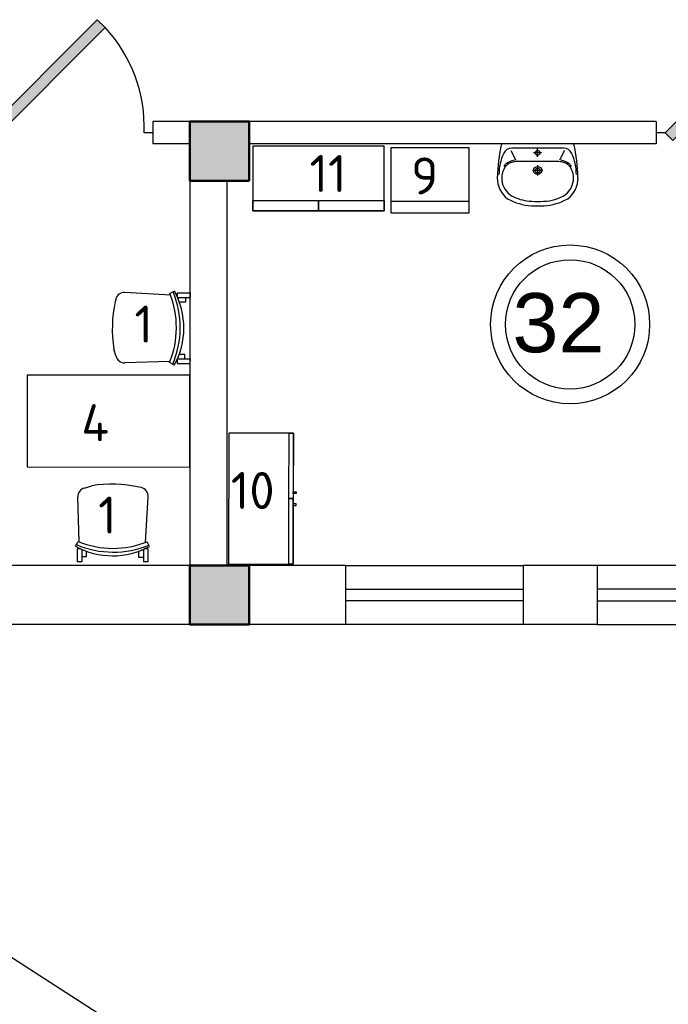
# Model space of a CAD drawing. Header units: millimetres. Extents: x 151654 to 877351, y 70322 to 154322.
# Tile 158 of 173: x 387801 to 392183, y 126088 to 132744. Entities that reach past the tile are written whole.
import ezdxf

# ---------------------------------------------------------------- set-up
doc = ezdxf.new("R2010")
doc.units = ezdxf.units.MM
doc.layers.add('kolonn', color=7, linetype='Continuous')
doc.layers.add('su', color=7, linetype='Continuous')
doc.layers.add('технологич.о', color=152, linetype='Continuous', lineweight=30)
doc.styles.add('GOST', font='isocpeur.ttf')
doc.styles.get("Standard").update_dxf_attribs({"font": 'arial.ttf'})

# ---------------------------------------------------------------- blocks, each defined once
blk = doc.blocks.new('ghsdd')
at = {"ltscale": 50, "true_color": 0x757575}
h = blk.add_hatch(color=8, dxfattribs=at)
h.paths.add_polyline_path([(0, 200), (-200, 200), (-200, 0), (0, 0)])
h.paths.add_polyline_path([(200, 0), (200, 200), (0, 200), (0, 0)])
h.paths.add_polyline_path([(0, 0), (-200, 0), (-200, -200), (0, -200)])
h.paths.add_polyline_path([(0, 0), (0, -200), (200, -200), (200, 0)])
at = {"lineweight": 50, "ltscale": 50}
blk.add_lwpolyline([(200, 200), (200, -200), (-200, -200), (-200, 200), (200, 200)], dxfattribs=at)
blk = doc.blocks.new('UM_8')
for p, q in [((243.8, 0), (-243.8, 0)), ((-181.9, -45.1), (-146.4, -110)), ((175.3, -30), (-175.3, -30)), ((27, -61.2), (-27, -61.2)), ((0, -88.2), (0, -34.2)), ((181.9, -45.1), (146.4, -110)), ((141.9, -120), (-131.7, -120)), ((35, -180), (-35, -180)), ((0, -145), (0, -215))]:
    blk.add_line(p, q)
for centre, radius in [((0, -61.2), 17), ((0, -180), 27), ((0, -180), 17)]:
    blk.add_circle(centre, radius)
for centre, radius, start, end in [((-243.8, -0.5), 0.5, 90, 167.32064), ((243.8, -0.5), 0.5, 12.67936, 90), ((894.4, -256.6), 1167.2, 167.32064, 178.65249), ((68.3, -205.7), 329.7, 154.59774, 180.33488), ((-175.3, -90), 60, 90, 154.59774), ((175.3, -90), 60, 25.40226, 90), ((-68.3, -205.7), 329.7, 359.66512, 25.40226), ((-894.4, -256.6), 1167.2, 1.34751, 12.67936), ((-139.3, -232.3), 122.5, 98.71112, 129.94245), ((-139.3, -232.3), 112.5, 86.15482, 129.94245), ((139.3, -232.3), 112.5, 50.05755, 93.84518), ((139.3, -232.3), 122.5, 50.05755, 81.28888), ((-104, -232.9), 138.3, 141.05038, 245.27182), ((-104, -232.9), 148.3, 141.05038, 147.74931), ((104, -232.9), 138.3, 294.72818, 38.94962), ((104, -232.9), 148.3, 32.25069, 38.94962), ((-103.7, -234.1), 168.9, 178.31195, 234.10428), ((-273, -229.1), 0.5, 358.31195, 358.65249), ((103.7, -234.1), 168.9, 305.89572, 1.68805), ((273, -229.1), 0.5, 181.34751, 181.68805), ((-27.2, -71.3), 347.3, 239.6448, 267.53684), ((-27.2, -71.3), 317.3, 244.88977, 267.53684), ((0, 80.1), 470.1, 265.1692, 274.8308), ((27.2, -71.3), 317.3, 272.46316, 300.3552), ((27.2, -71.3), 347.3, 272.46316, 300.3552), ((0, 80.1), 500.1, 265.1692, 274.8308)]:
    blk.add_arc(centre, radius, start, end)
blk = doc.blocks.new('jfgjhsdf')
blk.add_hatch(color=1).paths.add_polyline_path([(-592.6, 730.9), (-636.7, 686.7), (0, 50), (44.2, 94.2)])
at = {"color": 1}
for p, q in [((0, 1000), (0, 950)), ((0, 50), (0, 0))]:
    blk.add_line(p, q, dxfattribs=at)
blk.add_lwpolyline([(0, 50), (-636.7, 686.7), (-592.6, 730.9), (44.2, 94.2), (0, 50)], dxfattribs=at)
blk.add_arc((-33.5, 129.6), 821.1, 87.662, 132.9147, dxfattribs=at)
blk = doc.blocks.new('superkomfortchair 2')
at = {"layer": 'технологич.о', "linetype": 'Continuous'}
for p, q in [((-239.2, -32.01), (-239.2, 55.695)), ((-239.2, 55.695), (-208, 55.695)), ((-208, -28.902), (-208, 55.695)), ((-208, 25.149), (-176.8, 25.149)), ((-176.8, 25.149), (-176.8, -16.449)), ((208, 20.149), (176.8, 20.149)), ((176.8, 20.149), (176.8, -17.679)), ((208, -28.451), (208, 55.695)), ((208, 55.695), (239.2, 55.695)), ((239.2, -32.01), (239.2, 55.695)), ((-249.58336, -49.416), (-233.80448, -80.984)), ((-239.2, -32.01), (-214.95656, -32.01)), ((-208, -23.451), (-195.0676, -23.451)), ((216.62264, -32.01), (239.2, -32.01)), ((249.79032, -50.487), (231.5248, -82.322)), ((-222.58288, -76.582), (-240.46048, -385.443)), ((225.59576, -79.924), (234.65, -384.913)), ((-194.47064, -446.69), (-180.09368, -450.434)), ((191.47336, -443.715), (141.24136, -459.332))]:
    blk.add_line(p, q, dxfattribs=at)
for centre, major_axis, start_param, end_param in [((-0.86112, -466.333), (-499.8656, 0), 4.187126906, 5.2331917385), ((-4.36904, -598.93), (-611.75504, 0), 4.2951139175, 5.1170365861), ((-2.782, -609.946), (-596.65944, 0), 4.3088252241, 5.1099732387), ((-178.1572, -388.777), (-62.4, 0), 6.2275878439, 7.5894769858), ((172.27496, -386.625), (-62.4, 0), 1.8835191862, 3.1701305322), ((5.6784, 383.421), (-886.88392, 0), 1.3597668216, 1.7242509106)]:
    blk.add_ellipse(centre, major_axis=major_axis, ratio=0.9615384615, start_param=start_param, end_param=end_param, dxfattribs=at)
blk = doc.blocks.new('470')
at = {"layer": 'технологич.о', "ltscale": 2}
for points in [[(8195681.1, 138800.7), (8196567.1, 138800.7), (8196567.1, 139236.7), (8195681.1, 139236.7)], [(8196124.1, 138800.7), (8195681.1, 138800.7), (8195681.1, 138829.4), (8196124.1, 138829.4)], [(8196089.4, 138800.7), (8196077.4, 138800.7), (8196077.4, 138781.5), (8196089.4, 138781.5)], [(8196567.1, 138800.7), (8196124.1, 138800.7), (8196124.1, 138829.4), (8196567.1, 138829.4)], [(8196158.7, 138800.7), (8196170.7, 138800.7), (8196170.7, 138781.5), (8196158.7, 138781.5)]]:
    blk.add_lwpolyline(points, close=True, dxfattribs=at)

msp = doc.modelspace()

# ---------------------------------------------------------------- linework, layer by layer
at = {"lineweight": 30}
for p, q in [((392101.5, 132054.5), (388701.5, 132054.5)), ((388951.5, 131904.5), (388701.5, 131904.5)), ((392101.5, 131904.5), (389351.5, 131904.5)), ((388951.5, 131654.5), (388951.5, 129054.5)), ((389201.5, 131654.5), (389201.5, 129054.5)), ((388951.5, 129054.5), (387751.5, 129054.5)), ((390001.5, 129054.5), (389201.5, 129054.5)), ((390001.5, 129054.5), (390001.5, 128654.5)), ((391701.5, 129054.5), (391201.5, 129054.5)), ((391201.5, 129054.5), (391201.5, 128654.5)), ((391701.5, 129054.5), (391701.5, 128654.5)), ((390001.5, 128654.5), (387751.5, 128654.5)), ((391701.5, 128654.5), (391201.5, 128654.5))]:
    msp.add_line(p, q, dxfattribs=at)
at = {"color": 1}
for p, q in [((390001.5, 129054.5), (391201.5, 129054.5)), ((392901.5, 129054.5), (391701.5, 129054.5)), ((390001.5, 128894.5), (391201.5, 128894.5)), ((392901.5, 128894.5), (391701.5, 128894.5)), ((391201.5, 128814.5), (390001.5, 128814.5)), ((391701.5, 128814.5), (392901.5, 128814.5)), ((391201.5, 128654.5), (390001.5, 128654.5)), ((391701.5, 128654.5), (392901.5, 128654.5))]:
    msp.add_line(p, q, dxfattribs=at)
msp.add_line((390151.5, 124854.5), (384251.5, 128654.5))
at = {"lineweight": 30}
for points in [[(388701.5, 132054.5), (388701.5, 131904.5)], [(392101.5, 132054.5), (392101.5, 131904.5)]]:
    msp.add_lwpolyline(points, dxfattribs=at)
msp.add_lwpolyline([(388951.5, 131654.5), (389351.5, 131654.5), (389351.5, 132054.5), (388951.5, 132054.5)], close=True, dxfattribs=at)
at = {"color": 1}
for radius in [537, 437]:
    msp.add_circle((391519.7, 130683.9), radius, dxfattribs=at)
at = {"layer": 'технологич.о', "ltscale": 2}
for points in [[(389376.9, 131450.4), (390262.9, 131450.4), (390262.9, 131888.4), (389376.9, 131888.4)], [(390308.4, 131437.4), (390838.4, 131437.4), (390838.4, 131877.4), (390308.4, 131877.4)], [(389820, 131450.4), (389377, 131450.4), (389377, 131521.3), (389820, 131521.3)], [(390262.9, 131450.4), (389819.9, 131450.4), (389819.9, 131521.3), (390262.9, 131521.3)], [(390308.4, 131437.4), (390838.4, 131437.4), (390838.4, 131514.7), (390308.4, 131514.7)], [(388951.8, 130339.6), (387851.8, 130340.4), (387851.3, 129720.4), (388951.3, 129719.6)]]:
    msp.add_lwpolyline(points, close=True, dxfattribs=at)

# ---------------------------------------------------------------- block references
at = {"xscale": 1.19999999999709, "yscale": 1.19999999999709, "zscale": 1.19999999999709, "rotation": 270}
for p in [(387501.5, 131979.5), (392101.5, 131979.5)]:
    msp.add_blockref('jfgjhsdf', p, dxfattribs=at)
at = {"layer": 'kolonn', "xscale": -1}
for p in [(389151.5, 131854.5), (389151.5, 128854.5)]:
    msp.add_blockref('ghsdd', p, dxfattribs=at)
at = {"layer": 'su'}
msp.add_blockref('UM_8', (391300.4, 131904.5), dxfattribs=at)
at = {"layer": 'технологич.о', "lineweight": 25}
for p, rotation in [((388896.3, 130658.1), 269.9553615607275), ((388428.7, 129133.7), 179.9553615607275)]:
    msp.add_blockref('superkomfortchair 2', p, dxfattribs=dict(at, rotation=rotation))
at = {"layer": 'технологич.о', "color": 234, "rotation": 89.91756337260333}
msp.add_blockref('470', (516657.3, -8066809.3), dxfattribs=at)

# ---------------------------------------------------------------- texts
at = {"style": 'GOST'}
for s, p in [('11', (389759, 131578.8, 24.7)), ('9', (390445.6, 131562.4, 11.2)), ('1', (388576.1, 130560.6, 11.2)), ('4', (388217.5, 129894.5, 11.2)), ('10', (389227.2, 129435.9)), ('1', (388331.1, 129269.7, 11.2))]:
    msp.add_text(s, height=250, dxfattribs=at).set_placement(p)
at = {"color": 1}
msp.add_text('32', height=400, dxfattribs=at).set_placement((391130.4, 130495.4))

doc.saveas('drawing.dxf')
